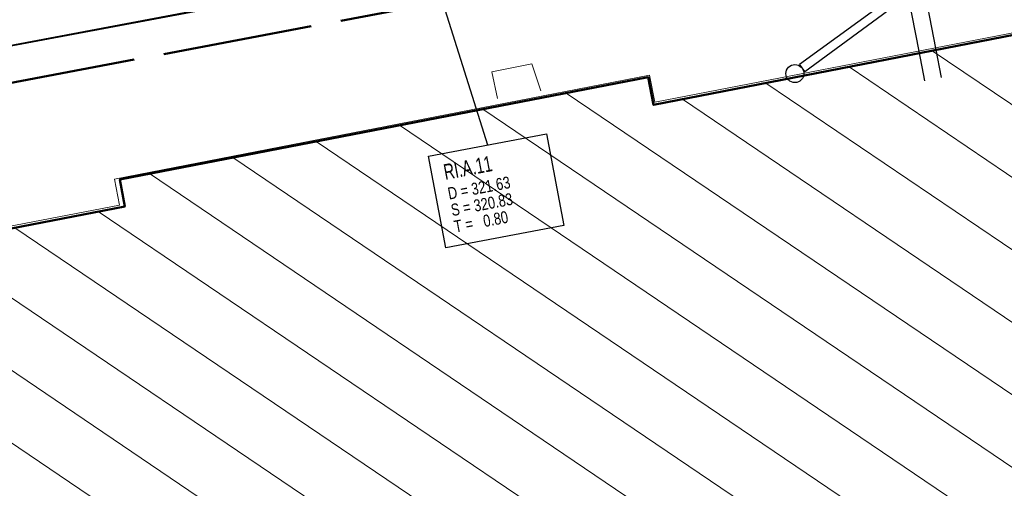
# Model space of a CAD drawing. Extents: x 3503739 to 3504470, y 5375172 to 5375561.
# Tile 42 of 121: x 3504122 to 3504138, y 5375360 to 5375368. Entities that reach past the tile are written whole.
import ezdxf

# ---------------------------------------------------------------- set-up
doc = ezdxf.new("R2010")
doc.units = 0
doc.header["$MEASUREMENT"] = 0
doc.linetypes.add('4', pattern=[6, 2.5, -0.5, 2.5, -0.5])
for name, color, linetype in [('4WB_DB-KANAL', 7, 'Continuous'), ('4WB_G_LEITUNG', 7, 'Continuous'), ('4WB_WV_LEITUNG', 7, 'Continuous'), ('_4WP_KANCADT__', 7, 'Continuous'), ('_4WP_NEUEGRENZE', 7, 'Continuous'), ('K_FLURSTUECKE', 7, 'Continuous'), ('K_GEBAEUDE', 7, 'Continuous'), ('K_SCHRAFFUR', 7, 'Continuous'), ('PUNKTHOEHENATTDEF', 7, 'Continuous'), ('PUNKTNUMMERNATTDEF', 7, 'Continuous'), ('PUNKTSPEZIFIKATION', 7, 'Continuous'), ('V_FAHRBAHNRAND', 7, 'Continuous'), ('V_GEB_UDE', 7, 'Continuous')]:
    doc.layers.add(name, color=color, linetype=linetype)
doc.styles.add('42', font='TXT', dxfattribs={"width": 0.7, "height": 0.26})
doc.styles.add('43', font='TXT', dxfattribs={"width": 0.8, "height": 0.2})

# ---------------------------------------------------------------- blocks, each defined once
blk = doc.blocks.new('_X1')
at = {"color": 252, "linetype": 'Continuous', "lineweight": 13}
for p, q in [((12.258, 15.881), (10.603, 17.001)), ((12.526, 14.493), (9.216, 16.732)), ((16.055, 10.9), (7.828, 16.463)), ((18.671, 6.716), (4.504, 16.296)), ((18.406, 8.103), (6.441, 16.193)), ((18.937, 5.329), (3.116, 16.028)), ((19.203, 3.942), (1.727, 15.76)), ((18.039, 3.523), (0.338, 15.491)), ((16.651, 3.254), (-1.05, 15.223)), ((15.783, 2.633), (-2.439, 14.955)), ((16.048, 1.247), (-3.291, 14.324)), ((16.313, -0.139), (-4.679, 14.055)), ((15.4, -0.729), (-6.066, 13.786)), ((14.007, -0.994), (-7.453, 13.517)), ((8.345, 1.627), (-8.84, 13.248))]:
    blk.add_line(p, q, dxfattribs=at)
blk = doc.blocks.new('PUNKT')
blk.add_point((0, 0))
at = {"layer": 'PUNKTHOEHENATTDEF', "linetype": 'Continuous', "flags": 1}
blk.add_attdef('PUNKTHOEHE', (1, -0.5), '', height=0.8, dxfattribs=at)
at = {"layer": 'PUNKTNUMMERNATTDEF', "linetype": 'Continuous', "flags": 1}
blk.add_attdef('PUNKTNUMMER', (1, 0.5), '', height=0.8, dxfattribs=at)
at = {"layer": 'PUNKTSPEZIFIKATION', "linetype": 'Continuous', "flags": 1}
blk.add_attdef('PUNKTSPEZIFIKATION', (1, -1.5), '', height=0.8, dxfattribs=at)

msp = doc.modelspace()

# ---------------------------------------------------------------- linework, layer by layer
at = {"layer": '4WB_DB-KANAL', "color": 7, "linetype": 'Continuous', "lineweight": 13}
msp.add_line((3504134.881, 5375367.125), (3504134.793, 5375367.246), dxfattribs=at)
at = {"layer": '4WB_DB-KANAL', "color": 7, "linetype": 'Continuous', "lineweight": 25}
for points in [[(3504134.793, 5375367.246), (3504136.387, 5375368.416), (3504141.526, 5375369.014)], [(3504134.881, 5375367.125), (3504136.444, 5375368.272), (3504141.544, 5375368.865)]]:
    msp.add_lwpolyline(points, dxfattribs=at)
msp.add_circle((3504134.714, 5375367.092), 0.15, dxfattribs=at)
at = {"layer": '4WB_G_LEITUNG', "color": 6, "linetype": 'Continuous', "lineweight": 25}
msp.add_lwpolyline([(3504134.94, 5375373.937), (3504135.56, 5375372.037), (3504135.769, 5375370.897), (3504136.129, 5375370.327), (3504136.541, 5375368.687), (3504136.778, 5375367.463), (3504136.873, 5375366.972)], dxfattribs=at)
at = {"layer": '4WB_WV_LEITUNG', "color": 4, "linetype": 'Continuous', "lineweight": 25}
msp.add_lwpolyline([(3504135.217, 5375372.437), (3504135.56, 5375372.037), (3504136.054, 5375370.827), (3504136.348, 5375370.357), (3504136.826, 5375368.697), (3504137.055, 5375367.517), (3504137.15, 5375367.026)], dxfattribs=at)
at = {"layer": '_4WP_KANCADT__', "color": 1, "linetype": 'Continuous', "lineweight": 25}
msp.add_line((3504128.516, 5375369.342), (3504129.591, 5375365.903), dxfattribs=at)
at = {"layer": '_4WP_KANCADT__', "color": 7, "linetype": 'Continuous', "lineweight": 18}
msp.add_lwpolyline([(3504128.609, 5375365.716), (3504130.574, 5375366.089), (3504130.863, 5375364.562), (3504128.898, 5375364.189), (3504128.609, 5375365.716)], dxfattribs=at)
at = {"layer": '_4WP_KANCADT__', "color": 1, "linetype": 'Continuous', "lineweight": 25}
msp.add_lwpolyline([(3504128.609, 5375365.716), (3504130.574, 5375366.089), (3504130.863, 5375364.562), (3504128.898, 5375364.189), (3504128.609, 5375365.716)], dxfattribs=at)
at = {"layer": '_4WP_NEUEGRENZE', "color": 7, "linetype": '4', "lineweight": 50}
msp.add_lwpolyline([(3504100.614, 5375362.972), (3504146.062, 5375371.536), (3504145.468, 5375374.709), (3504168.883, 5375379.145), (3504169.469, 5375376.032), (3504232.869, 5375388.699), (3504233.364, 5375386.05), (3504241.5, 5375387.58), (3504267.489, 5375392.467), (3504286.796, 5375396.097), (3504304.757, 5375399.475), (3504315.022, 5375401.405)], dxfattribs=at)
at = {"layer": 'K_FLURSTUECKE', "color": 252, "linetype": 'Continuous', "lineweight": 35}
for p, q in [((3504100.598, 5375363.598), (3504142.212, 5375371.412)), ((3504142.212, 5375371.412), (3504100.598, 5375363.598)), ((3504100.598, 5375363.598), (3504142.212, 5375371.412)), ((3504142.212, 5375371.412), (3504100.598, 5375363.598))]:
    msp.add_line(p, q, dxfattribs=at)
at = {"layer": 'K_GEBAEUDE', "color": 252, "linetype": 'Continuous', "lineweight": 50}
msp.add_lwpolyline([(3504126.4, 5375350.47), (3504126.66, 5375349.09), (3504120.46, 5375347.94), (3504118.97, 5375355.92), (3504118.21, 5375355.78), (3504117.42, 5375360.03), (3504118.18, 5375360.17), (3504117.52, 5375363.71), (3504123.55, 5375364.88), (3504123.47, 5375365.33), (3504132.27, 5375367.03), (3504132.36, 5375366.57), (3504138.39, 5375367.74), (3504139.07, 5375364.22), (3504141.81, 5375364.74), (3504142.6, 5375360.61), (3504144.35, 5375360.95), (3504145.64, 5375354.22), (3504145.51, 5375354.2), (3504142.1, 5375353.54), (3504142.79, 5375349.93), (3504135.45, 5375348.53), (3504134.81, 5375352.11), (3504126.4, 5375350.47)], dxfattribs=at)
msp.add_lwpolyline([(3504126.4, 5375350.47), (3504126.66, 5375349.09), (3504120.46, 5375347.94), (3504118.97, 5375355.92), (3504118.21, 5375355.78), (3504117.42, 5375360.03), (3504118.18, 5375360.17), (3504117.52, 5375363.71), (3504123.55, 5375364.88), (3504123.47, 5375365.33), (3504132.27, 5375367.03), (3504132.36, 5375366.57), (3504138.39, 5375367.74), (3504139.07, 5375364.22), (3504141.81, 5375364.74), (3504142.6, 5375360.61), (3504144.35, 5375360.95), (3504145.64, 5375354.22), (3504145.51, 5375354.2), (3504142.1, 5375353.54), (3504142.79, 5375349.93), (3504135.45, 5375348.53), (3504134.81, 5375352.11), (3504126.4, 5375350.47)], dxfattribs=at)
at = {"layer": 'V_FAHRBAHNRAND', "color": 250, "linetype": 'Continuous', "lineweight": 35}
msp.add_line((3504117.84, 5375366.835, 321.43), (3504125.896, 5375368.364, 321.452), dxfattribs=at)
msp.add_line((3504117.84, 5375366.835, 321.43), (3504125.896, 5375368.364, 321.452), dxfattribs=at)
at = {"layer": 'V_GEB_UDE', "color": 250, "linetype": 'Continuous', "lineweight": 13}
for p, q in [((3504132.38, 5375366.613, 321.628), (3504138.431, 5375367.787, 321.626)), ((3504132.38, 5375366.613, 321.628), (3504138.431, 5375367.787, 321.626)), ((3504129.666, 5375367.12, 321.609), (3504130.329, 5375367.251, 321.603)), ((3504130.329, 5375367.251, 321.603), (3504130.479, 5375366.805, 321.616)), ((3504123.379, 5375365.334, 321.631), (3504132.293, 5375367.064, 321.628)), ((3504123.379, 5375365.334, 321.631), (3504132.293, 5375367.064, 321.628)), ((3504129.759, 5375366.676, 321.62), (3504129.666, 5375367.12, 321.609)), ((3504132.38, 5375366.613, 321.628), (3504132.293, 5375367.064, 321.628)), ((3504132.38, 5375366.613, 321.628), (3504132.293, 5375367.064, 321.628)), ((3504123.379, 5375365.334, 321.631), (3504123.462, 5375364.902, 321.631)), ((3504123.379, 5375365.334, 321.631), (3504123.462, 5375364.902, 321.631)), ((3504117.435, 5375363.732, 321.633), (3504123.462, 5375364.902, 321.631)), ((3504117.435, 5375363.732, 321.633), (3504123.462, 5375364.902, 321.631))]:
    msp.add_line(p, q, dxfattribs=at)

# ---------------------------------------------------------------- block references
at = {"layer": 'K_GEBAEUDE', "color": 252}
for p in [(3504132.27, 5375367.03), (3504132.27, 5375367.03), (3504132.36, 5375366.57), (3504132.36, 5375366.57), (3504123.47, 5375365.33), (3504123.47, 5375365.33), (3504123.55, 5375364.88), (3504123.55, 5375364.88)]:
    msp.add_blockref('PUNKT', p, dxfattribs=at)
at = {"layer": 'K_SCHRAFFUR'}
msp.add_blockref('_X1', (3504126.4, 5375350.47), dxfattribs=at)

# ---------------------------------------------------------------- texts
at = {"layer": '_4WP_KANCADT__', "color": 1, "linetype": 'Continuous'}
for s, height, style, width, p in [('RI.A.11', 0.26, '42', 0.7, (3504128.891, 5375365.32)), ('D = 321.63', 0.2, '43', 0.8, (3504128.953, 5375364.992)), ('S = 320.83', 0.2, '43', 0.8, (3504129.005, 5375364.717)), ('T =   0.80', 0.2, '43', 0.8, (3504129.057, 5375364.442))]:
    msp.add_text(s, height=height, rotation=10.737, dxfattribs=dict(at, style=style, width=width)).set_placement(p)

doc.saveas('drawing.dxf')
